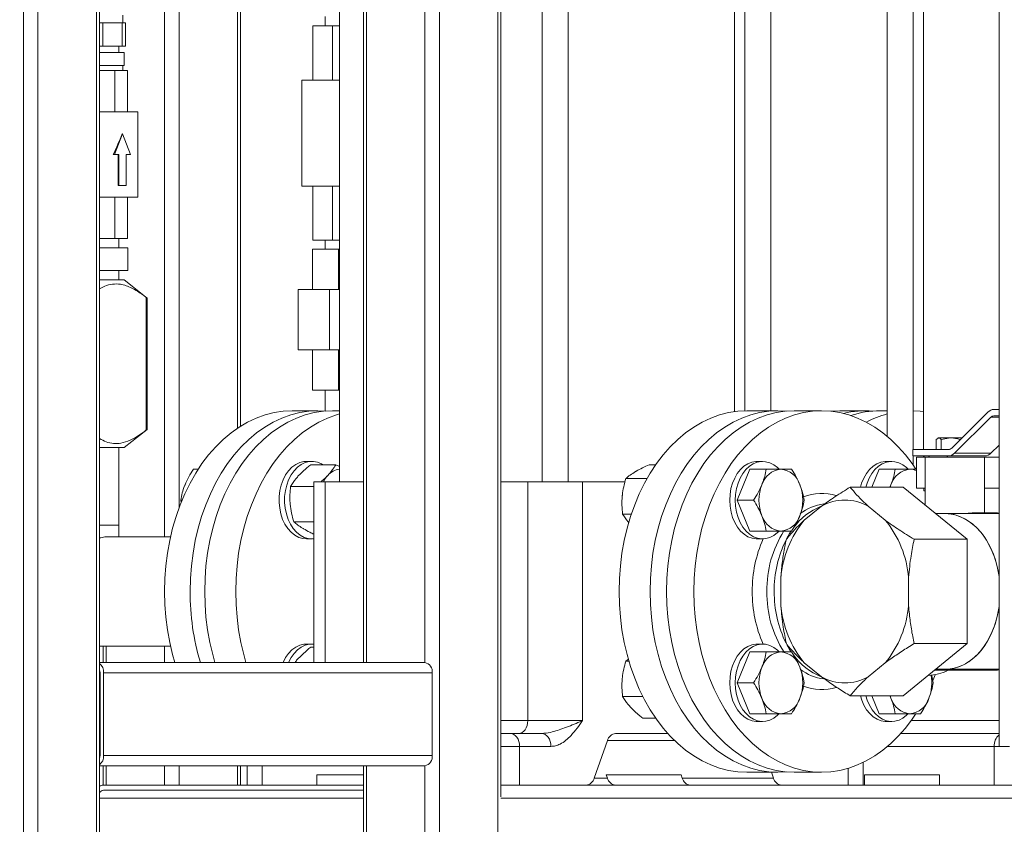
# Model space of a CAD drawing. Header units: millimetres. Extents: x 42 to 14105, y 484 to 9997.
# Tile 59 of 132: x 8460 to 8841, y 4716 to 5027. Entities that reach past the tile are written whole.
import ezdxf

# ---------------------------------------------------------------- set-up
doc = ezdxf.new("R2010")
doc.units = ezdxf.units.MM
doc.header["$LTSCALE"] = 25
doc.header["$PDSIZE"] = -1
doc.styles.add('SLDTEXTSTYLE0', font='TXT', dxfattribs={"width": 0.75})
doc.dimstyles.new('SLDDIMSTYLE1', dxfattribs={"dimtxt": 66.145833, "dimasz": 66.145833, "dimexe": 0, "dimexo": 0.0625, "dimgap": 16.536458, "dimtad": 1, "dimdec": 0, "dimrnd": 1e-09, "dimzin": 12, "dimdsep": 46, "dimtxsty": 'SLDTEXTSTYLE0', "dimblk1": 'CLOSED', "dimblk2": 'CLOSED', "dimsah": 1, "dimcen": 0.09, "dimadec": 0, "dimazin": 3, "dimtfac": 1, "dimtdec": 0, "dimtofl": 0, "dimtmove": 0, "dimatfit": 3, "dimldrblk": 'CLOSED', "dimfxl": 1, "dimfrac": 2, "dimtolj": 1, "dimtzin": 12, "dimarcsym": 0})

# ---------------------------------------------------------------- blocks, each defined once
blk = doc.blocks.new('_CLOSED')
at = {"color": 0, "linetype": 'ByBlock', "lineweight": -2}
for p, q in [((-1, 0.166667), (0, 0)), ((-1, 0.166667), (-1, -0.166667)), ((0, 0), (-1, -0.166667)), ((0, 0), (-1, 0))]:
    blk.add_line(p, q, dxfattribs=at)
blk = doc.blocks.new('_D_17')
at = {"color": 0, "linetype": 'Continuous', "lineweight": -2}
for p, q in [((7888.89, 7285.69), (7796.56, 7285.69)), ((7796.56, 7219.54), (7796.56, 4631.83)), ((8473.89, 4565.69), (7796.56, 4565.69))]:
    blk.add_line(p, q, dxfattribs=at)
at = {"layer": 'Defpoints', "color": 0}
for p in [(7888.96, 7285.69), (7796.56, 4565.69), (8473.96, 4565.69)]:
    blk.add_point(p, dxfattribs=at)
at = {"color": 0, "linetype": 'ByBlock', "lineweight": -2, "xscale": 66.14583333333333, "yscale": 66.14583333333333, "zscale": 66.14583333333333}
for p, rotation in [((7796.56, 7285.69), 90.00000000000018), ((7796.56, 4565.69), 270.0000000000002)]:
    blk.add_blockref('_CLOSED', p, dxfattribs=dict(at, rotation=rotation))
at = {"color": 0, "lineweight": 0, "insert": (7713.88, 6085.69), "char_height": 66.146, "attachment_point": 2, "rotation": 90, "style": 'SLDTEXTSTYLE0'}
blk.add_mtext('\\A1;2720', dxfattribs=at)

msp = doc.modelspace()

# ---------------------------------------------------------------- linework, layer by layer
at = {"color": 7, "linetype": 'Continuous', "lineweight": 15}
for p, q in [((8838.956, 4745.688), (8838.956, 7820.951)), ((8736.463, 4875.366), (8736.463, 5181.688)), ((8740.452, 5181.688), (8740.452, 4875.68)), ((8750.452, 4875.688), (8750.452, 5181.688)), ((8795.607, 5181.688), (8795.607, 4865.764)), ((8805.607, 4860.688), (8805.607, 5181.688)), ((8809.595, 5181.688), (8809.595, 4860.688)), ((8661.963, 5174.188), (8661.963, 4848.188)), ((8671.963, 4848.188), (8671.963, 5174.603)), ((8460.948, 4658.188), (8460.948, 5128.188)), ((8466.605, 4658.188), (8466.605, 5128.188)), ((8489.232, 4658.188), (8489.232, 5128.188)), ((8490.404, 4658.188), (8490.404, 5128.188)), ((8583.475, 5128.188), (8583.475, 4848.188)), ((8592.712, 5128.188), (8592.712, 4778.188)), ((8622.168, 4658.188), (8622.168, 5128.188)), ((8644.796, 4658.188), (8644.796, 5128.188)), ((8645.967, 4726.152), (8645.967, 5128.188)), ((8545.098, 4869.693), (8545.098, 5095.888)), ((8499.53, 5025.888), (8499.53, 5028.888)), ((8577.881, 5028.358), (8577.881, 5024.688)), ((8490.404, 5025.888), (8491.683, 5025.888)), ((8491.683, 5025.888), (8491.683, 5016.888)), ((8491.683, 5025.888), (8495.486, 5025.888)), ((8495.486, 5025.888), (8499.289, 5025.888)), ((8499.289, 5016.888), (8499.289, 5025.888)), ((8499.289, 5025.888), (8500.501, 5025.888)), ((8500.501, 5025.888), (8500.501, 5016.888)), ((8573.104, 5003.688), (8573.104, 5024.688)), ((8573.104, 5024.688), (8580.712, 5024.688)), ((8580.712, 5003.688), (8580.712, 5024.688)), ((8580.712, 5024.688), (8583.475, 5024.688)), ((8490.404, 5016.888), (8491.683, 5016.888)), ((8491.683, 5016.888), (8499.289, 5016.888)), ((8497.98, 5014.388), (8497.98, 5016.888)), ((8499.289, 5016.888), (8500.501, 5016.888)), ((8490.404, 5014.388), (8499.98, 5014.388)), ((8499.98, 5014.388), (8499.98, 5009.388)), ((8490.404, 5009.388), (8492.728, 5009.388)), ((8492.728, 5009.388), (8499.98, 5009.388)), ((8499.53, 5007.388), (8499.53, 5009.388)), ((8490.404, 5007.388), (8496.393, 5007.388)), ((8496.393, 4991.388), (8496.393, 5007.388)), ((8496.393, 5007.388), (8501.307, 5007.388)), ((8501.307, 4991.388), (8501.307, 5007.388)), ((8568.831, 5003.688), (8568.831, 4962.688)), ((8583.475, 5003.688), (8568.831, 5003.688)), ((8505.28, 4991.388), (8490.404, 4991.388)), ((8505.28, 4958.388), (8505.28, 4991.388)), ((8499.379, 4982.888), (8496.268, 4974.888)), ((8499.202, 4982.888), (8499.379, 4982.888)), ((8502.49, 4974.888), (8499.379, 4982.888)), ((8495.757, 4974.888), (8496.268, 4974.888)), ((8496.268, 4974.888), (8497.965, 4974.888)), ((8497.72, 4974.888), (8497.72, 4962.888)), ((8497.965, 4974.888), (8497.965, 4962.888)), ((8500.793, 4974.888), (8502.49, 4974.888)), ((8500.793, 4962.888), (8500.793, 4974.888)), ((8497.72, 4962.888), (8497.965, 4962.888)), ((8497.965, 4962.888), (8500.793, 4962.888)), ((8568.831, 4962.688), (8583.475, 4962.688)), ((8573.104, 4962.688), (8573.104, 4941.688)), ((8580.712, 4962.688), (8580.712, 4941.688)), ((8490.404, 4958.388), (8499.202, 4958.388)), ((8496.393, 4958.388), (8496.393, 4942.388)), ((8499.202, 4958.388), (8505.28, 4958.388)), ((8501.307, 4958.388), (8501.307, 4942.388)), ((8496.393, 4942.388), (8490.404, 4942.388)), ((8501.307, 4942.388), (8496.393, 4942.388)), ((8497.98, 4938.788), (8497.98, 4942.388)), ((8580.712, 4941.688), (8573.104, 4941.688)), ((8577.881, 4941.688), (8577.881, 4938.288)), ((8583.475, 4941.688), (8580.712, 4941.688)), ((8490.404, 4938.788), (8501.419, 4938.788)), ((8501.419, 4938.788), (8501.419, 4929.988)), ((8572.908, 4938.288), (8572.908, 4922.688)), ((8572.908, 4938.288), (8583.002, 4938.288)), ((8583.002, 4938.288), (8583.002, 4922.688)), ((8583.002, 4938.288), (8583.475, 4938.288)), ((8490.404, 4929.988), (8501.419, 4929.988)), ((8497.98, 4926.388), (8497.98, 4929.988)), ((8495.49, 4926.388), (8490.404, 4926.388)), ((8500.03, 4926.388), (8495.49, 4926.388)), ((8508.854, 4919.329), (8500.03, 4926.388)), ((8567.357, 4922.688), (8567.357, 4899.288)), ((8567.357, 4922.688), (8579.591, 4922.688)), ((8579.591, 4922.688), (8579.591, 4899.288)), ((8579.591, 4922.688), (8583.475, 4922.688)), ((8508.571, 4868.23), (8508.571, 4919.547)), ((8508.864, 4868.448), (8508.864, 4919.329)), ((8567.357, 4899.288), (8579.591, 4899.288)), ((8572.908, 4899.288), (8572.908, 4883.688)), ((8579.591, 4899.288), (8583.475, 4899.288)), ((8583.002, 4899.288), (8583.002, 4883.688)), ((8583.002, 4883.688), (8572.908, 4883.688)), ((8577.881, 4883.688), (8577.881, 4875.575)), ((8583.475, 4883.688), (8583.002, 4883.688)), ((8575.039, 4875.688), (8565.14, 4875.688)), ((8583.475, 4875.688), (8580.696, 4875.688)), ((8753.23, 4875.688), (8741.21, 4875.688)), ((8770.201, 4875.688), (8759.594, 4875.688)), ((8787.172, 4875.688), (8777.272, 4875.688)), ((8795.607, 4875.688), (8792.828, 4875.688)), ((8834.61, 4875.132), (8820.581, 4861.239)), ((8838.956, 4876.188), (8836.98, 4876.188)), ((8821.649, 4859.245), (8835.678, 4873.137)), ((8836.914, 4873.688), (8838.956, 4873.688)), ((8500.03, 4861.388), (8508.854, 4868.447)), ((8814.57, 4864.608), (8815.541, 4865.188)), ((8814.57, 4864.608), (8814.57, 4860.688)), ((8815.32, 4865.188), (8815.031, 4865.022)), ((8815.32, 4865.188), (8815.541, 4865.188)), ((8820.137, 4865.188), (8815.541, 4865.188)), ((8816.513, 4864.608), (8820.137, 4865.188)), ((8816.513, 4864.608), (8816.513, 4860.688)), ((8824.569, 4865.188), (8820.137, 4865.188)), ((8823.762, 4864.608), (8824.065, 4864.689)), ((8823.762, 4864.608), (8823.762, 4864.39)), ((8495.49, 4861.388), (8490.404, 4861.388)), ((8500.03, 4861.388), (8495.49, 4861.388)), ((8497.98, 4831.388), (8497.98, 4861.388)), ((8819.345, 4860.688), (8805.556, 4860.688)), ((8805.556, 4858.188), (8805.556, 4860.688)), ((8835.791, 4859.245), (8838.956, 4862.379)), ((8572.736, 4856.044), (8570.615, 4856.044)), ((8747.322, 4856.044), (8745.201, 4856.044)), ((8797.322, 4856.044), (8795.201, 4856.044)), ((8805.556, 4858.188), (8819.279, 4858.188)), ((8805.607, 4854.605), (8805.607, 4858.188)), ((8806.971, 4845.688), (8806.971, 4857.688)), ((8806.971, 4857.688), (8810.32, 4857.688)), ((8809.595, 4858.188), (8809.595, 4857.688)), ((8810.32, 4857.688), (8810.32, 4839.125)), ((8810.32, 4857.688), (8833.246, 4857.688)), ((8833.421, 4858.188), (8819.279, 4858.188)), ((8835.791, 4859.245), (8821.649, 4859.245)), ((8833.246, 4845.688), (8833.246, 4857.688)), ((8838.956, 4857.688), (8833.246, 4857.688)), ((8528.688, 4853.044), (8526.805, 4853.044)), ((8572.254, 4854.789), (8581.982, 4854.789)), ((8583.475, 4854.082), (8581.982, 4854.789)), ((8705.931, 4854.789), (8703.359, 4854.789)), ((8742.425, 4853.044), (8737.526, 4841.044)), ((8742.425, 4853.044), (8748.738, 4853.044)), ((8792.425, 4853.044), (8789.591, 4846.103)), ((8792.425, 4853.044), (8798.738, 4853.044)), ((8804.395, 4853.044), (8806.971, 4853.044)), ((8573.475, 4848.188), (8573.475, 4778.188)), ((8573.475, 4848.188), (8577.868, 4848.188)), ((8577.868, 4848.188), (8592.712, 4848.188)), ((8645.967, 4848.188), (8656.357, 4848.188)), ((8656.357, 4848.188), (8677.57, 4848.188)), ((8656.357, 4755.688), (8656.357, 4848.188)), ((8694.003, 4848.188), (8677.57, 4848.188)), ((8677.57, 4848.188), (8677.57, 4755.688)), ((8702.568, 4849.434), (8694.322, 4849.434)), ((8564.457, 4846.398), (8573.475, 4846.398)), ((8801.773, 4846.103), (8781.267, 4846.103)), ((8796.598, 4846.103), (8797.046, 4847.044)), ((8797.046, 4847.044), (8796.7, 4846.103)), ((8801.773, 4846.103), (8826.522, 4825.895)), ((8806.971, 4845.688), (8810.32, 4845.688)), ((8809.799, 4844.688), (8809.799, 4845.688)), ((8810.32, 4844.688), (8809.799, 4844.688)), ((8838.956, 4845.688), (8833.246, 4845.688)), ((8833.32, 4836.188), (8833.32, 4845.688)), ((8521.906, 4841.044), (8522.136, 4840.003)), ((8522.42, 4841.044), (8521.906, 4841.044)), ((8737.526, 4841.044), (8743.839, 4841.044)), ((8737.526, 4841.044), (8742.425, 4829.044)), ((8763.463, 4833.298), (8770.08, 4838.7)), ((8788.212, 4838.7), (8794.829, 4833.298)), ((8565.697, 4832.653), (8573.475, 4832.653)), ((8696.489, 4835.689), (8693.083, 4835.689)), ((8818.037, 4835.838), (8814.345, 4835.838)), ((8838.956, 4835.838), (8818.037, 4835.838)), ((8836.669, 4836.188), (8829.951, 4836.188)), ((8490.404, 4831.388), (8494.04, 4831.388)), ((8494.04, 4831.388), (8497.98, 4831.388)), ((8497.98, 4826.888), (8497.98, 4831.388)), ((8742.425, 4829.044), (8748.738, 4829.044)), ((8517.967, 4826.888), (8493.713, 4826.888)), ((8570.615, 4826.044), (8572.736, 4826.044)), ((8745.201, 4826.044), (8747.322, 4826.044)), ((8826.522, 4825.895), (8806.016, 4825.895)), ((8826.522, 4825.895), (8826.522, 4785.481)), ((8754.397, 4800.286), (8754.397, 4811.091)), ((8803.895, 4811.091), (8803.895, 4800.286)), ((8490.404, 4784.488), (8517.967, 4784.488)), ((8491.844, 4784.488), (8491.844, 4778.188)), ((8572.736, 4785.333), (8570.615, 4785.333)), ((8572.254, 4784.078), (8573.475, 4784.078)), ((8747.322, 4785.333), (8745.201, 4785.333)), ((8826.522, 4785.481), (8801.773, 4765.274)), ((8826.522, 4785.481), (8806.016, 4785.481)), ((8694.322, 4778.724), (8695.339, 4779.525)), ((8742.425, 4782.333), (8737.526, 4770.333)), ((8742.425, 4782.333), (8748.738, 4782.333)), ((8490.404, 4778.188), (8616.511, 4778.188)), ((8695.532, 4778.724), (8694.322, 4778.724)), ((8770.08, 4772.676), (8763.463, 4778.079)), ((8794.829, 4778.079), (8788.212, 4772.676)), ((8814.345, 4775.538), (8818.037, 4775.538)), ((8818.037, 4775.538), (8838.956, 4775.538)), ((8490.646, 4742.188), (8490.646, 4774.188)), ((8492.06, 4742.188), (8492.06, 4774.188)), ((8492.06, 4774.188), (8619.34, 4774.188)), ((8619.34, 4742.188), (8619.34, 4774.188)), ((8813.916, 4775.188), (8836.669, 4775.188)), ((8737.526, 4770.333), (8743.839, 4770.333)), ((8737.526, 4770.333), (8742.425, 4758.333)), ((8700.943, 4764.979), (8693.083, 4764.979)), ((8801.773, 4765.274), (8781.267, 4765.274)), ((8785.713, 4763.628), (8785.216, 4765.274)), ((8787.834, 4763.628), (8787.337, 4765.274)), ((8789.591, 4765.274), (8792.425, 4758.333)), ((8796.7, 4765.274), (8797.046, 4764.333)), ((8705.931, 4756.588), (8700.88, 4756.588)), ((8742.425, 4758.333), (8748.738, 4758.333)), ((8792.425, 4758.333), (8798.738, 4758.333)), ((8656.357, 4755.688), (8677.57, 4755.688)), ((8745.201, 4755.333), (8747.322, 4755.333)), ((8795.201, 4755.333), (8797.322, 4755.333)), ((8645.967, 4750.688), (8649.639, 4750.688)), ((8649.639, 4750.688), (8661.787, 4750.688)), ((8690.362, 4750.688), (8710.591, 4750.688)), ((8800.82, 4750.688), (8838.956, 4750.688)), ((8653.175, 4745.688), (8653.175, 4730.688)), ((8665.323, 4745.688), (8653.175, 4745.688)), ((8682.083, 4733.452), (8687.199, 4747.924)), ((8837.023, 4730.688), (8837.023, 4745.688)), ((8838.956, 4745.688), (8842.956, 4745.688)), ((8492.06, 4742.188), (8619.34, 4742.188)), ((8490.404, 4738.188), (8616.511, 4738.188)), ((8491.844, 4738.188), (8491.844, 4730.686)), ((8545.098, 4730.688), (8545.098, 4738.188)), ((8547.615, 4738.188), (8547.615, 4730.688)), ((8592.712, 4738.188), (8592.712, 4688.698)), ((8786.312, 4730.688), (8786.312, 4739.5)), ((8574.686, 4734.688), (8592.712, 4734.688)), ((8574.686, 4734.688), (8574.686, 4730.688)), ((8715.754, 4734.688), (8686.762, 4734.688)), ((8686.762, 4734.688), (8687.199, 4733.452)), ((8716.191, 4733.452), (8715.754, 4734.688)), ((8716.191, 4733.452), (8751.546, 4733.452)), ((8741.21, 4735.688), (8753.23, 4735.688)), ((8750.756, 4735.688), (8751.546, 4733.452)), ((8759.594, 4735.688), (8770.201, 4735.688)), ((8786.818, 4734.688), (8815.809, 4734.688)), ((8786.818, 4734.688), (8786.818, 4730.688)), ((8815.809, 4734.688), (8815.809, 4730.688)), ((8592.712, 4730.688), (8491.954, 4730.688)), ((8645.967, 4730.688), (8932.538, 4730.688)), ((8491.954, 4728.688), (8592.712, 4728.688))]:
    msp.add_line(p, q, dxfattribs=at)
at = {"color": 8, "linetype": 'Continuous', "lineweight": 15}
for p, q in [((8593.884, 4778.188), (8593.884, 5128.188)), ((8616.511, 4778.188), (8616.511, 5128.188)), ((8543.927, 4868.934), (8543.927, 5095.888)), ((8521.299, 5094.398), (8521.299, 4838.184)), ((8515.643, 4826.888), (8515.643, 5090.888)), ((8838.956, 4873.137), (8835.678, 4873.137)), ((8577.868, 4848.188), (8577.868, 4778.188)), ((8493.015, 4784.488), (8493.015, 4778.188)), ((8515.643, 4778.188), (8515.643, 4784.488)), ((8490.404, 4774.188), (8490.646, 4774.188)), ((8645.967, 4755.688), (8656.357, 4755.688)), ((8804.842, 4755.688), (8838.956, 4755.688)), ((8653.175, 4745.688), (8645.967, 4745.688)), ((8713.251, 4747.924), (8687.199, 4747.924)), ((8837.023, 4745.688), (8795.696, 4745.688)), ((8838.956, 4745.688), (8837.023, 4745.688)), ((8490.404, 4742.188), (8490.646, 4742.188)), ((8493.015, 4738.188), (8493.015, 4730.688)), ((8515.643, 4730.688), (8515.643, 4738.188)), ((8521.299, 4738.188), (8521.299, 4730.688)), ((8543.927, 4730.688), (8543.927, 4738.188)), ((8553.473, 4738.188), (8553.473, 4730.688)), ((8593.884, 4689.809), (8593.884, 4738.188)), ((8616.511, 4658.188), (8616.511, 4738.188)), ((8682.083, 4733.452), (8687.199, 4733.452)), ((8780.454, 4730.688), (8780.454, 4737.206)), ((8490.404, 4725.688), (8592.712, 4725.688)), ((8645.967, 4725.688), (8932.538, 4725.688))]:
    msp.add_line(p, q, dxfattribs=at)
at = {"color": 7, "linetype": 'Continuous', "lineweight": 15, "flags": 128}
for points in [[(8565.14, 4875.688), (8561.609, 4875.51), (8558.096, 4874.976), (8554.619, 4874.088), (8551.195, 4872.853), (8547.842, 4871.275), (8544.578, 4869.362), (8541.418, 4867.126), (8538.38, 4864.576), (8535.477, 4861.726), (8532.726, 4858.591), (8530.14, 4855.186), (8527.732, 4851.528), (8525.515, 4847.638), (8523.5, 4843.533), (8521.697, 4839.236), (8520.115, 4834.767), (8518.763, 4830.151), (8517.648, 4825.409), (8516.774, 4820.568), (8516.146, 4815.65), (8515.769, 4810.682), (8515.643, 4805.688), (8515.769, 4800.694), (8516.146, 4795.726), (8516.774, 4790.809), (8517.648, 4785.967), (8518.763, 4781.226), (8519.622, 4778.188)], [(8525.542, 4805.688), (8525.668, 4810.682), (8526.046, 4815.65), (8526.673, 4820.568), (8527.547, 4825.409), (8528.663, 4830.151), (8530.015, 4834.767), (8531.597, 4839.236), (8533.4, 4843.533), (8535.415, 4847.638), (8537.632, 4851.528), (8540.039, 4855.186), (8542.626, 4858.591), (8545.377, 4861.726), (8548.279, 4864.576), (8551.318, 4867.126), (8554.477, 4869.362), (8557.742, 4871.275), (8561.094, 4872.853), (8564.518, 4874.088), (8567.995, 4874.976), (8571.508, 4875.51), (8575.039, 4875.688), (8577.881, 4875.573)], [(8580.696, 4875.688), (8577.165, 4875.51), (8573.652, 4874.976), (8570.175, 4874.088), (8566.751, 4872.853), (8563.399, 4871.275), (8560.134, 4869.362), (8556.975, 4867.126), (8553.936, 4864.576), (8551.034, 4861.726), (8548.282, 4858.591), (8545.696, 4855.186), (8543.289, 4851.528), (8541.072, 4847.638), (8539.056, 4843.533), (8537.253, 4839.236), (8535.672, 4834.767), (8534.32, 4830.151), (8533.204, 4825.409), (8532.33, 4820.568), (8531.703, 4815.65), (8531.325, 4810.682), (8531.199, 4805.688), (8531.325, 4800.694), (8531.703, 4795.726), (8532.33, 4790.809), (8533.204, 4785.967), (8534.32, 4781.226), (8535.178, 4778.188)], [(8741.21, 4875.688), (8737.678, 4875.51), (8734.165, 4874.976), (8730.688, 4874.088), (8727.265, 4872.853), (8723.912, 4871.275), (8720.648, 4869.362), (8717.488, 4867.126), (8714.449, 4864.576), (8711.547, 4861.726), (8708.796, 4858.591), (8706.21, 4855.186), (8703.802, 4851.528), (8701.585, 4847.638), (8699.57, 4843.533), (8697.767, 4839.236), (8696.185, 4834.767), (8694.833, 4830.151), (8693.717, 4825.409), (8692.843, 4820.568), (8692.216, 4815.65), (8691.838, 4810.682), (8691.712, 4805.688), (8691.838, 4800.694), (8692.216, 4795.726), (8692.843, 4790.809), (8693.717, 4785.967), (8694.833, 4781.226), (8696.185, 4776.609), (8697.767, 4772.141), (8699.57, 4767.843), (8701.585, 4763.739), (8703.802, 4759.848), (8706.21, 4756.191), (8708.796, 4752.786), (8711.547, 4749.65), (8714.449, 4746.8), (8717.488, 4744.251), (8720.648, 4742.014), (8723.912, 4740.102), (8727.265, 4738.524), (8730.688, 4737.288), (8734.165, 4736.401), (8737.678, 4735.867), (8741.21, 4735.688), (8741.21, 4735.688)], [(8756.412, 4875.543), (8753.23, 4875.688), (8749.699, 4875.51), (8746.186, 4874.976), (8742.709, 4874.088), (8739.285, 4872.853), (8735.933, 4871.275), (8732.668, 4869.362), (8729.509, 4867.126), (8726.47, 4864.576), (8723.568, 4861.726), (8720.816, 4858.591), (8718.23, 4855.186), (8715.823, 4851.528), (8713.606, 4847.638), (8711.59, 4843.533), (8709.787, 4839.236), (8708.206, 4834.767), (8706.854, 4830.151), (8705.738, 4825.409), (8704.864, 4820.568), (8704.237, 4815.65), (8703.859, 4810.682), (8703.733, 4805.688), (8703.859, 4800.694), (8704.237, 4795.726), (8704.864, 4790.809), (8705.738, 4785.967), (8706.854, 4781.226), (8708.206, 4776.609), (8709.787, 4772.141), (8711.59, 4767.843), (8713.606, 4763.739), (8715.823, 4759.848), (8718.23, 4756.191), (8720.816, 4752.786), (8723.568, 4749.65), (8726.47, 4746.8), (8729.509, 4744.251), (8732.668, 4742.014), (8735.933, 4740.102), (8739.285, 4738.524), (8742.709, 4737.288), (8746.186, 4736.401), (8749.699, 4735.867), (8753.23, 4735.688), (8756.412, 4735.833)], [(8759.594, 4875.688), (8756.063, 4875.51), (8752.55, 4874.976), (8749.073, 4874.088), (8745.649, 4872.853), (8742.297, 4871.275), (8739.032, 4869.362), (8735.873, 4867.126), (8732.834, 4864.576), (8729.932, 4861.726), (8727.18, 4858.591), (8724.594, 4855.186), (8722.187, 4851.528), (8719.97, 4847.638), (8717.954, 4843.533), (8716.151, 4839.236), (8714.57, 4834.767), (8713.218, 4830.151), (8712.102, 4825.409), (8711.228, 4820.568), (8710.601, 4815.65), (8710.223, 4810.682), (8710.097, 4805.688), (8710.223, 4800.694), (8710.601, 4795.726), (8711.228, 4790.809), (8712.102, 4785.967), (8713.218, 4781.226), (8714.57, 4776.609), (8716.151, 4772.141), (8717.954, 4767.843), (8719.97, 4763.739), (8722.187, 4759.848), (8724.594, 4756.191), (8727.18, 4752.786), (8729.932, 4749.65), (8732.834, 4746.8), (8735.873, 4744.251), (8739.032, 4742.014), (8742.297, 4740.102), (8745.649, 4738.524), (8749.073, 4737.288), (8752.55, 4736.401), (8756.063, 4735.867), (8759.594, 4735.688), (8759.594, 4735.688)], [(8720.703, 4805.688), (8720.83, 4810.682), (8721.207, 4815.65), (8721.835, 4820.568), (8722.708, 4825.409), (8723.824, 4830.151), (8725.176, 4834.767), (8726.758, 4839.236), (8728.561, 4843.533), (8730.576, 4847.638), (8732.793, 4851.528), (8735.201, 4855.186), (8737.787, 4858.591), (8740.538, 4861.726), (8743.441, 4864.576), (8746.479, 4867.126), (8749.639, 4869.362), (8752.903, 4871.275), (8756.256, 4872.853), (8759.68, 4874.088), (8763.157, 4874.976), (8766.67, 4875.51), (8770.201, 4875.688), (8773.732, 4875.51), (8777.245, 4874.976), (8780.722, 4874.088), (8784.146, 4872.853), (8787.499, 4871.275), (8790.763, 4869.362), (8793.923, 4867.126), (8796.961, 4864.576), (8799.864, 4861.726), (8802.615, 4858.591), (8805.201, 4855.186), (8806.639, 4853.065)], [(8777.272, 4875.688), (8773.741, 4875.51), (8773.736, 4875.509)], [(8809.595, 4875.366), (8808.38, 4875.51), (8805.607, 4875.68)], [(8583.475, 4874.457), (8582.196, 4874.088), (8578.772, 4872.853), (8575.42, 4871.275), (8572.155, 4869.362), (8568.996, 4867.126), (8565.957, 4864.576), (8563.054, 4861.726), (8560.303, 4858.591), (8557.717, 4855.186), (8555.309, 4851.528), (8553.092, 4847.638), (8551.077, 4843.533), (8549.274, 4839.236), (8547.693, 4834.767), (8546.341, 4830.151), (8545.225, 4825.409), (8544.351, 4820.568), (8543.723, 4815.65), (8543.346, 4810.682), (8543.22, 4805.688), (8543.346, 4800.694), (8543.723, 4795.726), (8544.351, 4790.809), (8545.225, 4785.967), (8546.341, 4781.226), (8547.199, 4778.188)], [(8570.615, 4826.044), (8569.202, 4826.177), (8567.614, 4826.656), (8566.096, 4827.473), (8564.684, 4828.607), (8563.412, 4830.033), (8562.308, 4831.717), (8561.398, 4833.62), (8560.705, 4835.697), (8560.244, 4837.899), (8560.026, 4840.174), (8560.056, 4842.47), (8560.334, 4844.733), (8560.853, 4846.909), (8561.6, 4848.948), (8562.559, 4850.801), (8563.707, 4852.426), (8565.017, 4853.784), (8566.457, 4854.843), (8567.996, 4855.579), (8569.595, 4855.974), (8570.615, 4856.044)], [(8571.324, 4826.177), (8569.735, 4826.656), (8568.218, 4827.473), (8566.806, 4828.607), (8565.533, 4830.033), (8564.429, 4831.717), (8563.52, 4833.62), (8562.826, 4835.697), (8562.365, 4837.899), (8562.147, 4840.174), (8562.178, 4842.47), (8562.455, 4844.733), (8562.974, 4846.909), (8563.722, 4848.948), (8564.681, 4850.801), (8565.828, 4852.426), (8567.138, 4853.784), (8568.579, 4854.843), (8570.117, 4855.579), (8571.717, 4855.974), (8573.34, 4856.019), (8574.949, 4855.713), (8576.507, 4855.064), (8576.983, 4854.789)], [(8735.713, 4834.339), (8735.1, 4836.466), (8734.725, 4838.7), (8734.594, 4840.989), (8734.713, 4843.279), (8735.077, 4845.517), (8735.679, 4847.65), (8736.503, 4849.629), (8737.532, 4851.406), (8738.74, 4852.94), (8740.1, 4854.195), (8741.58, 4855.142), (8743.144, 4855.759), (8744.756, 4856.03), (8745.201, 4856.044)], [(8737.834, 4834.339), (8737.222, 4836.466), (8736.846, 4838.7), (8736.716, 4840.989), (8736.834, 4843.279), (8737.198, 4845.517), (8737.8, 4847.65), (8738.625, 4849.629), (8739.653, 4851.406), (8740.862, 4852.94), (8742.222, 4854.195), (8743.701, 4855.142), (8745.265, 4855.759), (8746.878, 4856.03), (8748.5, 4855.951), (8750.096, 4855.522), (8751.626, 4854.753), (8753.055, 4853.663), (8753.572, 4853.163)], [(8785.216, 4846.103), (8785.679, 4847.65), (8786.503, 4849.629), (8787.532, 4851.406), (8788.74, 4852.94), (8790.1, 4854.195), (8791.58, 4855.142), (8793.144, 4855.759), (8794.756, 4856.03), (8795.201, 4856.044)], [(8787.337, 4846.103), (8787.8, 4847.65), (8788.625, 4849.629), (8789.653, 4851.406), (8790.862, 4852.94), (8792.222, 4854.195), (8793.701, 4855.142), (8795.265, 4855.759), (8796.878, 4856.03), (8798.5, 4855.951), (8800.096, 4855.522), (8801.626, 4854.753), (8803.055, 4853.663), (8803.572, 4853.163)], [(8809.824, 4857.688), (8809.846, 4857.871), (8809.902, 4858.188)], [(8745.201, 4826.044), (8744.833, 4826.053), (8743.219, 4826.308), (8741.652, 4826.908), (8740.168, 4827.84), (8738.802, 4829.081), (8737.585, 4830.603), (8736.548, 4832.369), (8735.713, 4834.339)], [(8753.62, 4828.974), (8753.12, 4828.483), (8751.696, 4827.378), (8750.17, 4826.594), (8748.577, 4826.149), (8746.954, 4826.053), (8745.341, 4826.308), (8743.773, 4826.908), (8742.289, 4827.84), (8740.923, 4829.081), (8739.707, 4830.603), (8738.669, 4832.369), (8737.834, 4834.339)], [(8837.73, 4817.237), (8836.732, 4820.181), (8835.514, 4822.954), (8834.092, 4825.525), (8832.481, 4827.864), (8830.701, 4829.942), (8828.772, 4831.737), (8826.718, 4833.225), (8824.562, 4834.391), (8822.329, 4835.221), (8820.046, 4835.704), (8818.037, 4835.838)], [(8838.956, 4811.504), (8838.858, 4812.17), (8838.24, 4815.315), (8837.386, 4818.348), (8836.304, 4821.232), (8835.009, 4823.934), (8833.514, 4826.422), (8831.839, 4828.667), (8830.001, 4830.643), (8828.023, 4832.326), (8825.928, 4833.697), (8823.74, 4834.739), (8821.486, 4835.441), (8819.191, 4835.794), (8818.037, 4835.838)], [(8756.762, 4826.346), (8757.799, 4828.133), (8758.445, 4829.131)], [(8573.475, 4826.08), (8572.945, 4826.046), (8571.324, 4826.177)], [(8838.956, 4811.504), (8838.497, 4814.158), (8837.73, 4817.237)], [(8806.575, 4758.214), (8805.201, 4756.191), (8802.615, 4752.786), (8799.864, 4749.65), (8796.961, 4746.8), (8793.923, 4744.251), (8790.763, 4742.014), (8787.499, 4740.102), (8784.146, 4738.524), (8780.722, 4737.288), (8777.245, 4736.401), (8773.732, 4735.867), (8770.201, 4735.688), (8766.67, 4735.867), (8763.157, 4736.401), (8759.68, 4737.288), (8756.256, 4738.524), (8752.903, 4740.102), (8749.639, 4742.014), (8746.479, 4744.251), (8743.441, 4746.8), (8740.538, 4749.65), (8737.787, 4752.786), (8735.201, 4756.191), (8732.793, 4759.848), (8730.576, 4763.739), (8728.561, 4767.843), (8726.758, 4772.141), (8725.176, 4776.609), (8723.824, 4781.226), (8722.708, 4785.967), (8721.835, 4790.809), (8721.207, 4795.726), (8720.83, 4800.694), (8720.703, 4805.688)], [(8818.037, 4775.538), (8818.334, 4775.541), (8820.637, 4775.763), (8822.909, 4776.336), (8825.125, 4777.253), (8827.257, 4778.504), (8829.281, 4780.073), (8831.174, 4781.943), (8832.912, 4784.091), (8834.476, 4786.492), (8835.847, 4789.118), (8837.01, 4791.938), (8837.95, 4794.92), (8838.656, 4798.028), (8838.956, 4799.872)], [(8818.037, 4775.538), (8819.191, 4775.582), (8821.486, 4775.935), (8823.74, 4776.637), (8825.928, 4777.68), (8828.023, 4779.05), (8830.001, 4780.733), (8831.839, 4782.709), (8833.514, 4784.954), (8835.009, 4787.442), (8836.304, 4790.144), (8837.386, 4793.029), (8838.24, 4796.061), (8838.858, 4799.207), (8838.956, 4799.872)], [(8561.579, 4778.188), (8561.6, 4778.237), (8562.559, 4780.091), (8563.707, 4781.715), (8565.017, 4783.073), (8566.457, 4784.132), (8567.996, 4784.868), (8569.595, 4785.263), (8570.615, 4785.333)], [(8563.7, 4778.188), (8563.722, 4778.237), (8564.681, 4780.091), (8565.828, 4781.715), (8567.138, 4783.073), (8568.579, 4784.132), (8570.117, 4784.868), (8571.717, 4785.263), (8573.34, 4785.309), (8573.475, 4785.296)], [(8735.713, 4763.628), (8735.1, 4765.755), (8734.725, 4767.989), (8734.594, 4770.278), (8734.713, 4772.569), (8735.077, 4774.807), (8735.679, 4776.94), (8736.503, 4778.918), (8737.532, 4780.695), (8738.74, 4782.229), (8740.1, 4783.484), (8741.58, 4784.431), (8743.144, 4785.048), (8744.756, 4785.32), (8745.201, 4785.333)], [(8737.834, 4763.628), (8737.222, 4765.755), (8736.846, 4767.989), (8736.716, 4770.278), (8736.834, 4772.569), (8737.198, 4774.807), (8737.8, 4776.94), (8738.625, 4778.918), (8739.653, 4780.695), (8740.862, 4782.229), (8742.222, 4783.484), (8743.701, 4784.431), (8745.265, 4785.048), (8746.878, 4785.32), (8748.5, 4785.24), (8750.096, 4784.811), (8751.626, 4784.043), (8753.055, 4782.953), (8753.572, 4782.452)], [(8758.437, 4782.257), (8757.799, 4783.243), (8756.772, 4785.013)], [(8814.138, 4773.452), (8813.644, 4772.141), (8813.286, 4771.231)], [(8745.201, 4755.333), (8744.833, 4755.342), (8743.219, 4755.597), (8741.652, 4756.197), (8740.168, 4757.129), (8738.802, 4758.371), (8737.585, 4759.892), (8736.548, 4761.659), (8735.713, 4763.628)], [(8753.62, 4758.264), (8753.12, 4757.772), (8751.696, 4756.668), (8750.17, 4755.884), (8748.577, 4755.438), (8746.954, 4755.342), (8745.341, 4755.597), (8743.773, 4756.197), (8742.289, 4757.129), (8740.923, 4758.371), (8739.707, 4759.892), (8738.669, 4761.659), (8737.834, 4763.628)], [(8795.201, 4755.333), (8794.833, 4755.342), (8793.219, 4755.597), (8791.652, 4756.197), (8790.168, 4757.129), (8788.802, 4758.371), (8787.585, 4759.892), (8786.548, 4761.659), (8785.713, 4763.628)], [(8803.62, 4758.264), (8803.12, 4757.772), (8801.696, 4756.668), (8800.17, 4755.884), (8798.577, 4755.438), (8796.954, 4755.342), (8795.341, 4755.597), (8793.773, 4756.197), (8792.289, 4757.129), (8790.923, 4758.371), (8789.707, 4759.892), (8788.669, 4761.659), (8787.834, 4763.628)], [(8652.821, 4750.688), (8653.511, 4750.784), (8654.174, 4751.069), (8654.785, 4751.531), (8655.321, 4752.153), (8655.761, 4752.91), (8656.088, 4753.775), (8656.289, 4754.713), (8656.357, 4755.688)], [(8649.639, 4750.688), (8650.329, 4750.592), (8650.992, 4750.308), (8651.603, 4749.846), (8652.139, 4749.224), (8652.579, 4748.466), (8652.906, 4747.602), (8653.107, 4746.664), (8653.175, 4745.688)], [(8661.787, 4750.688), (8662.477, 4750.592), (8663.14, 4750.308), (8663.751, 4749.846), (8664.287, 4749.224), (8664.727, 4748.466), (8665.053, 4747.602), (8665.255, 4746.664), (8665.323, 4745.688)]]:
    msp.add_lwpolyline(points, dxfattribs=at)
at = {"color": 7, "linetype": 'Continuous', "lineweight": 15}
for centre, radius, start, end in [((8787.176, 4840.341), 35.346, 85.4181, 103.89845), ((8792.908, 4839.736), 35.952, 90.12763, 108.47641), ((8837.067, 4872.807), 3.383, 91.48272, 136.58144), ((8805.847, 4836.751), 39.072, 105.19413, 117.9646), ((8836.96, 4871.924), 1.765, 91.48272, 136.58144), ((8819.299, 4862.452), 1.765, 271.48272, 316.58144), ((8812.197, 4857.588), 0.609, 99.49523, 170.50477), ((8819.241, 4857.615), 0.578, 97.25645, 172.74355), ((8819.192, 4861.57), 3.383, 271.48272, 316.58144), ((8833.334, 4861.57), 3.383, 271.48272, 316.58144), ((8584.277, 4845.857), 7.21, 96.39281, 138.9375), ((8755.195, 4844.563), 8.518, 95.39271, 163.07034), ((8753.594, 4844.563), 8.518, 16.92966, 84.60729), ((8805.195, 4844.563), 8.518, 95.39271, 163.07034), ((8804.362, 4846.751), 6.293, 65.50588, 89.69761), ((8587.172, 4842.988), 11.281, 137.60815, 152.5484), ((8762.215, 4841.044), 16.312, 158.419, 201.581), ((8746.574, 4841.044), 16.312, 338.419, 21.581), ((8779.146, 4822.694), 18.396, 60.47307, 119.52693), ((8778.564, 4816.614), 23.653, 111.06972, 144.38149), ((8755.195, 4837.524), 8.518, 196.92966, 264.60729), ((8753.594, 4837.524), 8.518, 275.39271, 343.07034), ((8794.614, 4807.627), 40.365, 140.50799, 175.0767), ((8763.678, 4807.627), 40.365, 4.9233, 39.49201), ((8836.667, 4820.858), 15.33, 81.41597, 102.26356), ((8795.136, 4806.253), 43.323, 153.26094, 180.74761), ((8620.82, 4805.438), 95.279, 179.84974, 196.61888), ((8795.874, 4805.292), 44.06, 179.48465, 206.44107), ((8794.614, 4803.75), 40.365, 184.9233, 219.49201), ((8763.678, 4803.75), 40.365, 320.50799, 355.0767), ((8755.195, 4773.852), 8.518, 95.39271, 163.07034), ((8753.594, 4773.852), 8.518, 16.92966, 84.60729), ((8778.587, 4794.8), 23.696, 215.28936, 248.91296), ((8487.782, 4774.439), 4.286, 356.65089, 52.28871), ((8615.804, 4774.688), 3.571, 351.95053, 78.57825), ((8762.215, 4770.333), 16.312, 158.419, 201.581), ((8746.574, 4770.333), 16.312, 338.419, 21.581), ((8836.667, 4790.519), 15.33, 257.73644, 278.58403), ((8488.071, 4774.217), 2.576, 359.36554, 25.07807), ((8779.146, 4788.682), 18.396, 240.47307, 299.52693), ((8811.079, 4790.454), 17.268, 271.29342, 297.86651), ((8796.542, 4770.339), 16.344, 338.43987, 10.25779), ((8755.195, 4766.813), 8.518, 196.92966, 264.60729), ((8753.594, 4766.813), 8.518, 275.39271, 343.07034), ((8805.195, 4766.813), 8.518, 196.92966, 264.60729), ((8803.594, 4766.813), 8.518, 275.39271, 343.07034), ((8690.747, 4747.056), 3.652, 96.05846, 166.25054), ((8487.782, 4741.938), 4.286, 307.71129, 3.34911), ((8488.071, 4742.16), 2.576, 334.92193, 0.63446), ((8615.804, 4741.688), 3.571, 281.42175, 8.04947), ((8678.535, 4734.32), 3.652, 276.05846, 346.25054), ((8690.747, 4734.32), 3.652, 193.74946, 263.94154), ((8719.739, 4734.32), 3.652, 193.74946, 263.94154), ((8755.094, 4734.32), 3.652, 193.74946, 263.94154), ((8491.999, 4727.926), 2.763, 90.91989, 125.26565), ((8492.077, 4726.751), 1.941, 93.61302, 149.53188)]:
    msp.add_arc(centre, radius, start, end, dxfattribs=at)
at = {"color": 8, "linetype": 'Continuous', "lineweight": 15}
for centre, radius, start, end in [((8770.196, 4824.281), 19.4, 72.96253, 111.30198), ((8773.533, 4820.461), 19.272, 97.27095, 127.11422), ((8791.124, 4806.433), 42.143, 147.43182, 181.01289), ((8793.299, 4806.033), 49.97, 156.39101, 180.39589), ((8793.299, 4805.343), 49.97, 179.60411, 203.60899), ((8791.119, 4804.942), 42.138, 178.98599, 212.59126), ((8773.47, 4790.757), 19.106, 232.88059, 262.86916), ((8770.196, 4787.095), 19.4, 248.69739, 286.98822), ((8842.441, 4745.986), 5.427, 129.96207, 183.14385)]:
    msp.add_arc(centre, radius, start, end, dxfattribs=at)
at = {"color": 7, "linetype": 'Continuous', "lineweight": 15}
msp.add_ellipse((8484.53, 4982.888), major_axis=(16.662, 37.321), ratio=0.3313737, start_param=4.645593, end_param=4.8592634, dxfattribs=at)
for points, knots in [([(8490.404, 4922.864), (8491.083, 4923.241), (8492.703, 4924.142), (8495.466, 4924.821), (8498.282, 4924.814), (8500.799, 4924.175), (8503.741, 4922.916), (8506.319, 4921.262), (8508.134, 4919.88), (8508.571, 4919.547)], [0, 0, 0, 0, 0.1148023, 0.2737806, 0.4382076, 0.5558882, 0.6752923, 0.9216738, 1, 1, 1, 1]), ([(8508.571, 4919.547), (8508.635, 4919.497), (8508.763, 4919.399), (8508.86, 4919.324), (8508.855, 4919.327), (8508.854, 4919.329)], [0, 0, 0, 0, 0.4041831, 0.8108607, 1, 1, 1, 1]), ([(8508.571, 4868.23), (8507.59, 4867.497), (8505.562, 4865.982), (8502.307, 4864.132), (8499.035, 4863.032), (8495.884, 4862.919), (8493.043, 4863.5), (8491.264, 4864.456), (8490.404, 4864.918)], [0, 0, 0, 0, 0.17475106, 0.36112243, 0.55144902, 0.70089284, 0.85535964, 1, 1, 1, 1]), ([(8508.854, 4868.448), (8508.856, 4868.449), (8508.863, 4868.455), (8508.79, 4868.399), (8508.683, 4868.317), (8508.599, 4868.251), (8508.571, 4868.23)], [0, 0, 0, 0, 0.1657297, 0.4909675, 0.8344078, 1, 1, 1, 1]), ([(8815.541, 4865.188), (8815.564, 4865.188), (8815.892, 4865.179), (8816.214, 4864.883), (8816.513, 4864.608)], [0, 0, 0, 0, 0.07021477, 1, 1, 1, 1]), ([(8820.137, 4865.188), (8820.223, 4865.188), (8821.447, 4865.179), (8822.647, 4864.883), (8823.762, 4864.608)], [0, 0, 0, 0, 0.07021477, 1, 1, 1, 1]), ([(8526.805, 4853.044), (8526.195, 4852.069), (8524.965, 4850.102), (8524.056, 4848.069), (8523.598, 4847.044)], [0, 0, 0, 0, 0.495458, 1, 1, 1, 1]), ([(8567.598, 4850.593), (8568.663, 4851.648), (8570.098, 4853.069), (8571.813, 4854.436), (8572.254, 4854.789)], [0, 0, 0, 0, 0.7424487, 1, 1, 1, 1]), ([(8581.982, 4854.789), (8581.769, 4854.436), (8580.942, 4853.069), (8579.736, 4851.648), (8578.841, 4850.593)], [0, 0, 0, 0, 0.2575513, 1, 1, 1, 1]), ([(8694.322, 4849.434), (8694.844, 4849.869), (8695.898, 4850.747), (8697.35, 4851.654), (8698.083, 4852.111)], [0, 0, 0, 0, 0.495458, 1, 1, 1, 1]), ([(8698.083, 4852.111), (8698.191, 4852.175), (8699.009, 4852.655), (8700.704, 4853.562), (8702.469, 4854.377), (8703.359, 4854.789)], [0, 0, 0, 0, 0.07009856, 0.53078884, 1, 1, 1, 1]), ([(8747.046, 4847.044), (8747.103, 4847.186), (8747.536, 4848.263), (8748.2, 4850.293), (8748.557, 4852.121), (8748.738, 4853.044)], [0, 0, 0, 0, 0.0700986, 0.5307888, 1, 1, 1, 1]), ([(8748.738, 4853.044), (8750.216, 4853.044), (8752.238, 4853.044), (8753.938, 4853.044), (8754.395, 4853.044)], [0, 0, 0, 0, 0.7313671, 1, 1, 1, 1]), ([(8754.395, 4853.044), (8755.542, 4853.044), (8757.086, 4853.044), (8758.239, 4853.044), (8758.536, 4853.044)], [0, 0, 0, 0, 0.7424495, 1, 1, 1, 1]), ([(8758.536, 4853.044), (8759.145, 4852.069), (8760.376, 4850.102), (8761.285, 4848.069), (8761.743, 4847.044)], [0, 0, 0, 0, 0.495458, 1, 1, 1, 1]), ([(8797.046, 4847.044), (8797.103, 4847.186), (8797.536, 4848.263), (8798.2, 4850.293), (8798.557, 4852.121), (8798.738, 4853.044)], [0, 0, 0, 0, 0.0700986, 0.5307888, 1, 1, 1, 1]), ([(8798.738, 4853.044), (8800.216, 4853.044), (8802.238, 4853.044), (8803.938, 4853.044), (8804.395, 4853.044)], [0, 0, 0, 0, 0.7313671, 1, 1, 1, 1]), ([(8564.457, 4846.398), (8565.099, 4847.409), (8565.977, 4848.792), (8567.255, 4850.212), (8567.598, 4850.593)], [0, 0, 0, 0, 0.7313664, 1, 1, 1, 1]), ([(8578.841, 4850.593), (8578.481, 4850.211), (8577.716, 4849.398), (8576.762, 4848.607), (8576.257, 4848.188)], [0, 0, 0, 0, 0.4703082, 1, 1, 1, 1]), ([(8692.945, 4842.562), (8692.96, 4842.725), (8693.078, 4843.958), (8693.454, 4846.284), (8694.031, 4848.378), (8694.322, 4849.434)], [0, 0, 0, 0, 0.0700986, 0.5307888, 1, 1, 1, 1]), ([(8523.598, 4847.044), (8523.541, 4846.901), (8523.108, 4845.824), (8522.444, 4843.794), (8522.087, 4841.966), (8521.906, 4841.044)], [0, 0, 0, 0, 0.0700986, 0.5307888, 1, 1, 1, 1]), ([(8564.319, 4839.525), (8564.305, 4839.688), (8564.201, 4840.922), (8564.157, 4843.248), (8564.356, 4845.341), (8564.457, 4846.398)], [0, 0, 0, 0, 0.07009856, 0.53078884, 1, 1, 1, 1]), ([(8743.839, 4841.044), (8744.449, 4842.018), (8745.679, 4843.985), (8746.588, 4846.018), (8747.046, 4847.044)], [0, 0, 0, 0, 0.49545796, 1, 1, 1, 1]), ([(8761.743, 4847.044), (8761.8, 4846.901), (8762.233, 4845.824), (8762.897, 4843.794), (8763.254, 4841.966), (8763.435, 4841.044)], [0, 0, 0, 0, 0.0700986, 0.5307888, 1, 1, 1, 1]), ([(8770.08, 4838.7), (8771.826, 4839.946), (8775.338, 4842.451), (8779.284, 4844.881), (8781.267, 4846.103)], [0, 0, 0, 0, 0.4972659, 1, 1, 1, 1]), ([(8781.267, 4846.103), (8781.664, 4845.616), (8782.847, 4844.165), (8785.046, 4841.705), (8787.154, 4839.704), (8788.212, 4838.7)], [0, 0, 0, 0, 0.2009564, 0.5991476, 1, 1, 1, 1]), ([(8693.083, 4835.689), (8692.972, 4836.805), (8692.747, 4839.058), (8692.878, 4841.387), (8692.945, 4842.562)], [0, 0, 0, 0, 0.495458, 1, 1, 1, 1]), ([(8747.046, 4835.044), (8746.987, 4835.186), (8746.541, 4836.263), (8745.546, 4838.293), (8744.411, 4840.121), (8743.839, 4841.044)], [0, 0, 0, 0, 0.0700986, 0.5307888, 1, 1, 1, 1]), ([(8763.435, 4841.044), (8763.249, 4840.069), (8762.873, 4838.102), (8762.122, 4836.069), (8761.743, 4835.044)], [0, 0, 0, 0, 0.495458, 1, 1, 1, 1]), ([(8565.697, 4832.653), (8565.384, 4833.769), (8564.754, 4836.022), (8564.465, 4838.35), (8564.319, 4839.525)], [0, 0, 0, 0, 0.495458, 1, 1, 1, 1]), ([(8569.457, 4829.976), (8569.351, 4830.039), (8568.547, 4830.52), (8567.183, 4831.426), (8566.195, 4832.241), (8565.697, 4832.653)], [0, 0, 0, 0, 0.07009856, 0.53078884, 1, 1, 1, 1]), ([(8695.55, 4832.262), (8695.44, 4832.387), (8694.41, 4833.548), (8693.709, 4834.68), (8693.083, 4835.689)], [0, 0, 0, 0, 0.1072581, 1, 1, 1, 1]), ([(8748.738, 4829.044), (8748.552, 4830.018), (8748.177, 4831.985), (8747.425, 4834.018), (8747.046, 4835.044)], [0, 0, 0, 0, 0.495458, 1, 1, 1, 1]), ([(8756.518, 4825.895), (8756.915, 4826.382), (8758.098, 4827.833), (8760.297, 4830.293), (8762.405, 4832.294), (8763.463, 4833.298)], [0, 0, 0, 0, 0.2009564, 0.5991476, 1, 1, 1, 1]), ([(8761.743, 4835.044), (8761.684, 4834.901), (8761.238, 4833.824), (8760.243, 4831.794), (8759.108, 4829.966), (8758.536, 4829.044)], [0, 0, 0, 0, 0.0700986, 0.5307888, 1, 1, 1, 1]), ([(8794.829, 4833.298), (8796.575, 4832.052), (8800.087, 4829.547), (8804.032, 4827.117), (8806.016, 4825.895)], [0, 0, 0, 0, 0.4972659, 1, 1, 1, 1]), ([(8829.951, 4836.188), (8829.015, 4836.163), (8827.866, 4836.131), (8826.414, 4835.884), (8826.147, 4835.838)], [0, 0, 0, 0, 0.8155555, 1, 1, 1, 1]), ([(8573.475, 4827.896), (8572.964, 4828.133), (8571.497, 4828.814), (8570.262, 4829.517), (8569.457, 4829.976)], [0, 0, 0, 0, 0.3483416, 1, 1, 1, 1]), ([(8754.395, 4829.044), (8753.938, 4829.044), (8752.238, 4829.044), (8750.216, 4829.044), (8748.738, 4829.044)], [0, 0, 0, 0, 0.2686329, 1, 1, 1, 1]), ([(8758.536, 4829.044), (8758.239, 4829.044), (8757.086, 4829.044), (8755.542, 4829.044), (8754.395, 4829.044)], [0, 0, 0, 0, 0.2575505, 1, 1, 1, 1]), ([(8490.404, 4826.404), (8490.756, 4826.486), (8491.83, 4826.735), (8493.059, 4826.888), (8493.817, 4826.87), (8494.015, 4826.865)], [0, 0, 0, 0, 0.2647815, 0.8078535, 1, 1, 1, 1]), ([(8754.397, 4811.091), (8754.484, 4812.22), (8754.72, 4815.285), (8755.395, 4820.247), (8756.143, 4824.009), (8756.518, 4825.895)], [0, 0, 0, 0, 0.2251456, 0.6114571, 1, 1, 1, 1]), ([(8806.016, 4825.895), (8805.59, 4823.782), (8804.612, 4818.928), (8804.154, 4813.919), (8803.895, 4811.091)], [0, 0, 0, 0, 0.4352674, 1, 1, 1, 1]), ([(8756.518, 4785.481), (8756.093, 4787.594), (8755.115, 4792.449), (8754.656, 4797.457), (8754.397, 4800.286)], [0, 0, 0, 0, 0.4352674, 1, 1, 1, 1]), ([(8803.895, 4800.286), (8803.982, 4799.157), (8804.218, 4796.091), (8804.893, 4791.13), (8805.641, 4787.367), (8806.016, 4785.481)], [0, 0, 0, 0, 0.2251456, 0.6114571, 1, 1, 1, 1]), ([(8567.598, 4779.882), (8568.663, 4780.937), (8570.098, 4782.358), (8571.813, 4783.726), (8572.254, 4784.078)], [0, 0, 0, 0, 0.7424487, 1, 1, 1, 1]), ([(8763.463, 4778.079), (8762.158, 4779.324), (8759.533, 4781.829), (8757.527, 4784.259), (8756.518, 4785.481)], [0, 0, 0, 0, 0.4972659, 1, 1, 1, 1]), ([(8806.016, 4785.481), (8805.221, 4784.994), (8802.85, 4783.543), (8799.024, 4781.084), (8796.23, 4779.083), (8794.829, 4778.079)], [0, 0, 0, 0, 0.2009564, 0.5991476, 1, 1, 1, 1]), ([(8566.21, 4778.188), (8566.333, 4778.372), (8566.706, 4778.928), (8567.24, 4779.5), (8567.598, 4779.882)], [0, 0, 0, 0, 0.3300506, 1, 1, 1, 1]), ([(8747.046, 4776.333), (8747.103, 4776.475), (8747.536, 4777.552), (8748.2, 4779.583), (8748.557, 4781.411), (8748.738, 4782.333)], [0, 0, 0, 0, 0.0700986, 0.5307888, 1, 1, 1, 1]), ([(8748.738, 4782.333), (8750.216, 4782.333), (8752.238, 4782.333), (8753.938, 4782.333), (8754.395, 4782.333)], [0, 0, 0, 0, 0.7313671, 1, 1, 1, 1]), ([(8754.395, 4782.333), (8755.542, 4782.333), (8757.086, 4782.333), (8758.239, 4782.333), (8758.536, 4782.333)], [0, 0, 0, 0, 0.7424495, 1, 1, 1, 1]), ([(8758.536, 4782.333), (8759.145, 4781.358), (8760.376, 4779.392), (8761.285, 4777.359), (8761.743, 4776.333)], [0, 0, 0, 0, 0.495458, 1, 1, 1, 1]), ([(8692.945, 4771.851), (8692.96, 4772.014), (8693.078, 4773.248), (8693.454, 4775.574), (8694.031, 4777.667), (8694.322, 4778.724)], [0, 0, 0, 0, 0.0700986, 0.5307888, 1, 1, 1, 1]), ([(8743.839, 4770.333), (8744.449, 4771.307), (8745.679, 4773.274), (8746.588, 4775.307), (8747.046, 4776.333)], [0, 0, 0, 0, 0.49545796, 1, 1, 1, 1]), ([(8761.743, 4776.333), (8761.8, 4776.191), (8762.233, 4775.114), (8762.897, 4773.083), (8763.254, 4771.255), (8763.435, 4770.333)], [0, 0, 0, 0, 0.0700986, 0.5307888, 1, 1, 1, 1]), ([(8693.083, 4764.979), (8692.972, 4766.095), (8692.747, 4768.347), (8692.878, 4770.676), (8692.945, 4771.851)], [0, 0, 0, 0, 0.495458, 1, 1, 1, 1]), ([(8781.267, 4765.274), (8780.472, 4765.76), (8778.101, 4767.211), (8774.275, 4769.671), (8771.481, 4771.672), (8770.08, 4772.676)], [0, 0, 0, 0, 0.20095643, 0.59914762, 1, 1, 1, 1]), ([(8788.212, 4772.676), (8786.907, 4771.43), (8784.282, 4768.925), (8782.276, 4766.495), (8781.267, 4765.274)], [0, 0, 0, 0, 0.4972659, 1, 1, 1, 1]), ([(8812.738, 4773.389), (8812.768, 4773.298), (8813.113, 4772.258), (8813.282, 4771.251), (8813.435, 4770.333)], [0, 0, 0, 0, 0.0879769, 1, 1, 1, 1]), ([(8747.046, 4764.333), (8746.987, 4764.475), (8746.541, 4765.552), (8745.546, 4767.583), (8744.411, 4769.411), (8743.839, 4770.333)], [0, 0, 0, 0, 0.0700986, 0.5307888, 1, 1, 1, 1]), ([(8763.435, 4770.333), (8763.249, 4769.358), (8762.873, 4767.392), (8762.122, 4765.359), (8761.743, 4764.333)], [0, 0, 0, 0, 0.495458, 1, 1, 1, 1]), ([(8813.435, 4770.333), (8813.249, 4769.358), (8812.873, 4767.392), (8812.122, 4765.359), (8811.743, 4764.333)], [0, 0, 0, 0, 0.495458, 1, 1, 1, 1]), ([(8696.223, 4760.783), (8695.88, 4761.165), (8694.602, 4762.585), (8693.725, 4763.967), (8693.083, 4764.979)], [0, 0, 0, 0, 0.2686336, 1, 1, 1, 1]), ([(8748.738, 4758.333), (8748.552, 4759.307), (8748.177, 4761.274), (8747.425, 4763.307), (8747.046, 4764.333)], [0, 0, 0, 0, 0.495458, 1, 1, 1, 1]), ([(8761.743, 4764.333), (8761.684, 4764.191), (8761.238, 4763.114), (8760.243, 4761.083), (8759.108, 4759.255), (8758.536, 4758.333)], [0, 0, 0, 0, 0.0700986, 0.5307888, 1, 1, 1, 1]), ([(8797.046, 4764.333), (8796.989, 4764.475), (8796.863, 4764.79), (8796.704, 4765.103), (8796.617, 4765.274)], [0, 0, 0, 0, 0.4523783, 1, 1, 1, 1]), ([(8798.738, 4758.333), (8798.552, 4759.307), (8798.177, 4761.274), (8797.425, 4763.307), (8797.046, 4764.333)], [0, 0, 0, 0, 0.495458, 1, 1, 1, 1]), ([(8811.743, 4764.333), (8811.684, 4764.191), (8811.238, 4763.114), (8810.243, 4761.083), (8809.108, 4759.255), (8808.536, 4758.333)], [0, 0, 0, 0, 0.0700986, 0.5307888, 1, 1, 1, 1]), ([(8700.88, 4756.588), (8700.438, 4756.94), (8698.723, 4758.308), (8697.289, 4759.728), (8696.223, 4760.783)], [0, 0, 0, 0, 0.2575513, 1, 1, 1, 1]), ([(8754.395, 4758.333), (8753.938, 4758.333), (8752.238, 4758.333), (8750.216, 4758.333), (8748.738, 4758.333)], [0, 0, 0, 0, 0.2686329, 1, 1, 1, 1]), ([(8758.536, 4758.333), (8758.239, 4758.333), (8757.086, 4758.333), (8755.542, 4758.333), (8754.395, 4758.333)], [0, 0, 0, 0, 0.2575505, 1, 1, 1, 1]), ([(8804.395, 4758.333), (8803.938, 4758.333), (8802.238, 4758.333), (8800.216, 4758.333), (8798.738, 4758.333)], [0, 0, 0, 0, 0.2686329, 1, 1, 1, 1]), ([(8808.536, 4758.333), (8808.239, 4758.333), (8807.086, 4758.333), (8805.542, 4758.333), (8804.395, 4758.333)], [0, 0, 0, 0, 0.2575505, 1, 1, 1, 1]), ([(8661.787, 4750.688), (8662.897, 4750.801), (8665.87, 4751.104), (8669.879, 4752.587), (8673.662, 4753.991), (8675.965, 4754.952), (8677.206, 4755.516), (8677.564, 4755.686), (8677.57, 4755.688)], [0, 0, 0, 0, 0.1941201, 0.5198577, 0.7159882, 0.9150175, 0.9986755, 1, 1, 1, 1]), ([(8677.57, 4755.688), (8677.567, 4755.683), (8676.86, 4754.684), (8675.446, 4752.685), (8673.329, 4750.071), (8671.137, 4747.966), (8669.103, 4746.622), (8667.135, 4745.832), (8665.932, 4745.737), (8665.323, 4745.688)], [0, 0, 0, 0, 0.0009734, 0.2064819, 0.4126146, 0.5803867, 0.7518953, 0.8742408, 1, 1, 1, 1])]:
    msp.add_open_spline(points, degree=3, knots=knots, dxfattribs=at)

# ---------------------------------------------------------------- dimensions: what is measured, and where the dimension line sits
at = {"color": 7, "linetype": 'Continuous', "lineweight": 0}
dim = msp.add_linear_dim(base=(7796.565, 4565.688), p1=(7888.956, 7285.688), p2=(8473.956, 4565.688), angle=90, dimstyle='SLDDIMSTYLE1', dxfattribs=at)
dim.commit()
dim.dimension.update_dxf_attribs({"geometry": '_D_17', "text_midpoint": (7796.565, 6085.688), "dimtype": 160})

doc.saveas('drawing.dxf')
